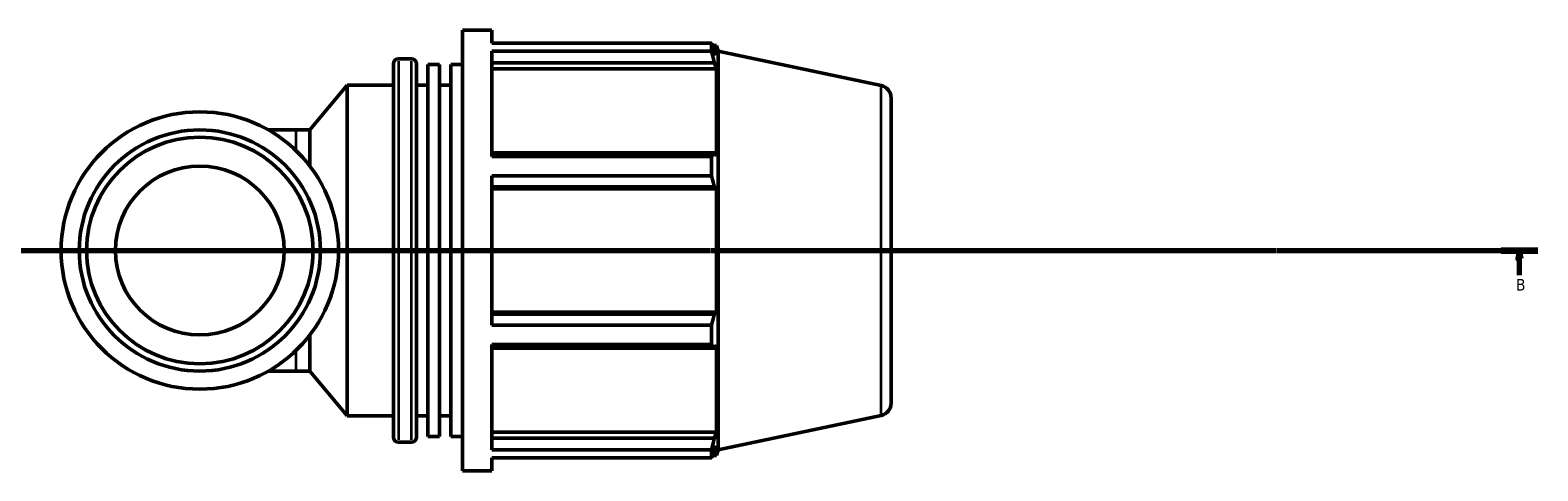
# Model space of a CAD drawing. Header units: millimetres. Extents: x 0 to 1028, y -246 to 1112.
# Tile 2 of 7: x 340 to 791, y -246 to -114. Entities that reach past the tile are written whole.
import ezdxf

# ---------------------------------------------------------------- set-up
doc = ezdxf.new("R2010")
doc.units = ezdxf.units.MM
doc.linetypes.add('CHAIN', pattern=[0.7087, 0.4724, -0.0591, 0.1181, -0.0591])
for name, color, linetype, lineweight in [('Section Line (ISO)', 7, 'CHAIN', 70), ('Visible (ISO)', 7, 'Continuous', 50), ('Visible Narrow (ISO)', 7, 'Continuous', 35)]:
    doc.layers.add(name, color=color, linetype=linetype, lineweight=lineweight)
doc.styles.add('Label Text (ISO)', font='tahoma.ttf')

# ---------------------------------------------------------------- blocks, each defined once
blk = doc.blocks.new('2dTransSection0')
at = {"layer": 'Section Line (ISO)', "linetype": 'CHAIN'}
blk.add_line((234.2, -179.87), (791.45, -179.87), dxfattribs=at)
at = {"layer": 'Section Line (ISO)', "linetype": 'Continuous', "lineweight": 140}
for p, q in [((234.2, -179.87), (245.16, -179.87)), ((780.5, -179.87), (791.45, -179.87))]:
    blk.add_line(p, q, dxfattribs=at)
at = {"layer": 'Section Line (ISO)', "linetype": 'Continuous'}
for p, q in [((239.68, -179.87), (239.18, -182.37)), ((239.68, -182.37), (239.68, -179.87)), ((240.18, -182.37), (239.68, -179.87)), ((785.97, -179.87), (785.47, -182.37)), ((785.97, -182.37), (785.97, -179.87)), ((786.47, -182.37), (785.97, -179.87)), ((239.18, -182.37), (240.18, -182.37)), ((239.68, -187.28), (239.68, -182.37)), ((785.47, -182.37), (786.47, -182.37)), ((785.97, -187.28), (785.97, -182.37))]:
    blk.add_line(p, q, dxfattribs=at)
at = {"layer": 'Section Line (ISO)', "linetype": 'Continuous', "flags": 128}
for points in [[(240.18, -182.37), (239.68, -179.87), (239.18, -182.37), (240.18, -182.37)], [(786.47, -182.37), (785.97, -179.87), (785.47, -182.37), (786.47, -182.37)]]:
    blk.add_lwpolyline(points, dxfattribs=at)
at = {"layer": 'Section Line (ISO)'}
for points in [[(240.18, -182.37), (239.68, -179.87), (239.18, -182.37), (240.18, -182.37)], [(786.47, -182.37), (785.97, -179.87), (785.47, -182.37), (786.47, -182.37)]]:
    blk.add_solid(points, dxfattribs=at)
at = {"layer": 'Section Line (ISO)', "char_height": 3.5, "attachment_point": 7, "style": 'Label Text (ISO)'}
for insert in [(238.61, -191.87), (784.91, -191.87)]:
    blk.add_mtext('B', dxfattribs=dict(at, insert=insert))

msp = doc.modelspace()

# ---------------------------------------------------------------- linework, layer by layer
at = {"layer": 'Visible (ISO)'}
for p, q in [((469.452, -245.866), (469.452, -113.866)), ((469.452, -113.866), (478.252, -113.866)), ((478.252, -117.765), (478.252, -113.866)), ((478.252, -117.765), (544.012, -117.765)), ((478.252, -151.757), (478.252, -120.152)), ((544.012, -120.152), (478.252, -120.152)), ((544.012, -120.152), (544.012, -117.765)), ((544.385, -118.486), (545.513, -118.486)), ((545.513, -121.327), (544.869, -119.439)), ((545.513, -121.327), (545.513, -118.486)), ((546.042, -120.117), (545.513, -118.486)), ((546.042, -239.616), (546.042, -120.117)), ((594.822, -130.485), (546.042, -120.117)), ((448.752, -235.786), (448.752, -123.946)), ((450.252, -122.446), (454.152, -122.446)), ((455.652, -123.946), (455.652, -235.786)), ((459.102, -235.564), (459.102, -124.169)), ((459.102, -124.169), (462.552, -124.169)), ((462.552, -235.564), (462.552, -124.169)), ((466.002, -235.564), (466.002, -124.169)), ((466.002, -124.169), (469.452, -124.169)), ((478.252, -123.665), (544.869, -123.665)), ((478.252, -125.422), (545.513, -125.422)), ((544.869, -123.665), (545.513, -125.422)), ((545.513, -151.524), (545.513, -125.422)), ((423.719, -143.753), (434.952, -130.366)), ((434.952, -229.366), (434.952, -130.366)), ((434.952, -130.366), (448.752, -130.366)), ((455.652, -130.366), (459.102, -130.366)), ((462.552, -130.366), (466.002, -130.366)), ((597.792, -134.153), (597.792, -225.58)), ((419.683, -143.753), (411.301, -143.753)), ((419.683, -143.753), (423.719, -143.753)), ((423.719, -154.557), (423.719, -143.753)), ((544.869, -150.61), (478.252, -150.61)), ((478.252, -151.757), (544.012, -151.757)), ((544.012, -157.518), (544.012, -151.757)), ((545.513, -151.524), (544.869, -150.61)), ((478.252, -202.214), (478.252, -157.518)), ((544.012, -157.518), (478.252, -157.518)), ((478.252, -160.814), (544.869, -160.814)), ((478.252, -161.409), (545.513, -161.409)), ((544.869, -160.814), (545.513, -161.409)), ((545.513, -198.324), (545.513, -161.409)), ((478.252, -198.324), (545.513, -198.324)), ((545.513, -198.324), (544.869, -198.919)), ((544.869, -198.919), (478.252, -198.919)), ((478.252, -202.214), (544.012, -202.214)), ((544.012, -207.976), (544.012, -202.214)), ((423.719, -215.979), (423.719, -205.175)), ((478.252, -239.581), (478.252, -207.976)), ((544.012, -207.976), (478.252, -207.976)), ((478.252, -209.123), (544.869, -209.123)), ((544.869, -209.123), (545.513, -208.208)), ((545.513, -234.311), (545.513, -208.208)), ((411.301, -215.979), (419.683, -215.979)), ((419.683, -215.979), (423.719, -215.979)), ((423.719, -215.979), (434.952, -229.366)), ((434.952, -229.366), (448.752, -229.366)), ((455.652, -229.366), (459.102, -229.366)), ((462.552, -229.366), (466.002, -229.366)), ((594.822, -229.248), (546.042, -239.616)), ((478.252, -234.311), (545.513, -234.311)), ((545.513, -234.311), (544.869, -236.067)), ((450.252, -237.286), (454.152, -237.286)), ((459.102, -235.564), (462.552, -235.564)), ((466.002, -235.564), (469.452, -235.564)), ((544.869, -236.067), (478.252, -236.067)), ((544.869, -240.294), (545.513, -238.405)), ((545.513, -241.246), (545.513, -238.405)), ((478.252, -239.581), (544.012, -239.581)), ((478.252, -245.866), (478.252, -241.968)), ((544.012, -241.968), (478.252, -241.968)), ((544.012, -241.968), (544.012, -239.581)), ((544.385, -241.246), (545.513, -241.246)), ((546.042, -239.616), (545.513, -241.246)), ((469.452, -245.866), (478.252, -245.866))]:
    msp.add_line(p, q, dxfattribs=at)
for radius in [41.53, 36.113, 33.946, 25.279]:
    msp.add_circle((390.792, -179.866), radius, dxfattribs=at)
for centre, radius, start, end in [((450.252, -123.946), 1.5, 90, 180), ((454.152, -123.946), 1.5, 0, 90), ((594.042, -134.153), 3.75, 0, 78), ((594.042, -225.58), 3.75, 282, 0), ((450.252, -235.786), 1.5, 180, 270), ((454.152, -235.786), 1.5, 270, 0)]:
    msp.add_arc(centre, radius, start, end, dxfattribs=at)
for points, weights in [([(544.012, -117.765), (544.458, -118.619), (544.869, -119.439)], [1, 1.00102787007, 1.00123879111]), ([(544.869, -123.665), (544.458, -121.944), (544.012, -120.152)], [1.00123879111, 1.00102787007, 1]), ([(544.012, -151.757), (544.458, -151.172), (544.869, -150.61)], [1, 1.00102787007, 1.00123879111]), ([(544.869, -160.814), (544.458, -159.2), (544.012, -157.518)], [1.00123879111, 1.00102787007, 1]), ([(544.012, -202.214), (544.458, -200.533), (544.869, -198.919)], [1, 1.00102787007, 1.00123879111]), ([(544.869, -209.123), (544.458, -208.561), (544.012, -207.976)], [1.00123879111, 1.00102787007, 1]), ([(544.012, -239.581), (544.458, -237.788), (544.869, -236.067)], [1, 1.00102787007, 1.00123879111]), ([(544.869, -240.294), (544.458, -241.114), (544.012, -241.968)], [1.00123879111, 1.00102787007, 1])]:
    msp.add_rational_spline(points, weights, degree=2, dxfattribs=at)
at = {"layer": 'Visible Narrow (ISO)'}
for p, q in [((450.252, -123.153), (450.252, -236.579)), ((454.152, -236.579), (454.152, -123.153)), ((594.822, -228.64), (594.822, -131.093)), ((419.683, -149.437), (419.683, -143.77)), ((419.683, -215.963), (419.683, -210.296))]:
    msp.add_line(p, q, dxfattribs=at)

# ---------------------------------------------------------------- block references
at = {"layer": 'Section Line (ISO)'}
msp.add_blockref('2dTransSection0', (0, 0), dxfattribs=at)

doc.saveas('drawing.dxf')
